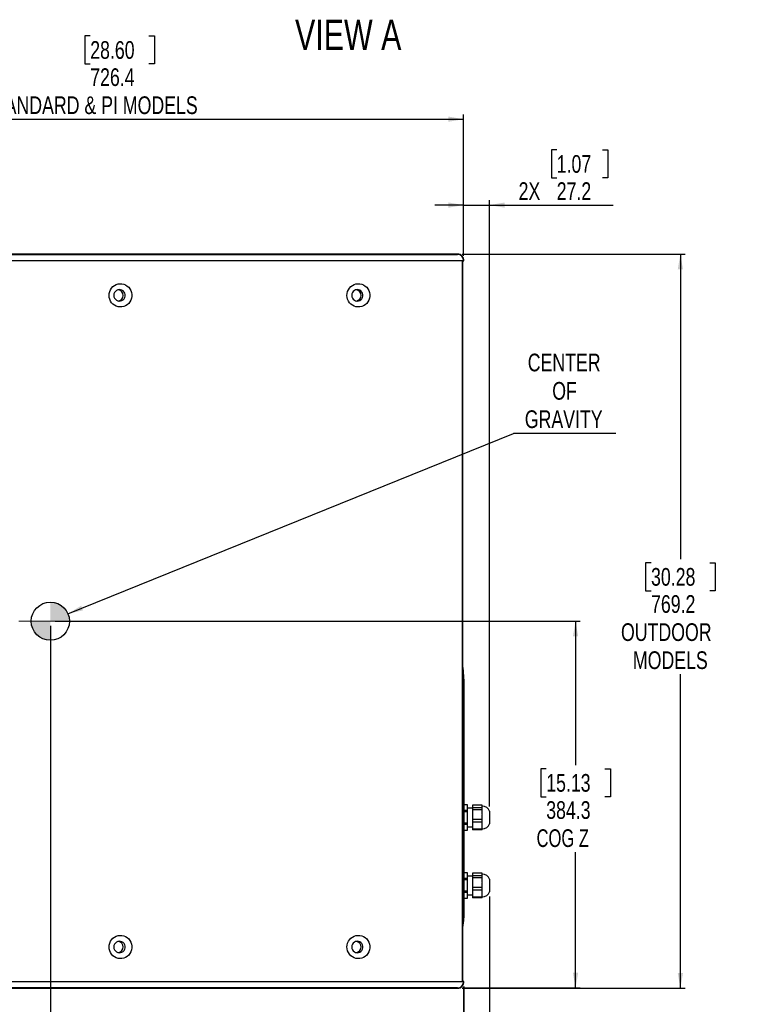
# Model space of a CAD drawing. Header units: millimetres. Extents: x 0 to 841, y 0 to 594.
# Tile 16 of 24: x 384 to 536, y 130 to 337. Entities that reach past the tile are written whole.
import ezdxf

# ---------------------------------------------------------------- set-up
doc = ezdxf.new("R2010")
doc.units = ezdxf.units.MM
doc.linetypes.add('CENTERX2', pattern=[20.32, 12.7, -2.54, 2.54, -2.54])
doc.linetypes.add('PHANTOM', pattern=[12.7, 6.35, -1.27, 1.27, -1.27, 1.27, -1.27])
doc.layers.add('SLD-0', color=7, linetype='Continuous')
doc.styles.add('SLDTEXTSTYLE0', font='TXT', dxfattribs={"width": 0.75})
doc.styles.add('SLDTEXTSTYLE3', font='TXT', dxfattribs={"width": 0.7})
doc.dimstyles.new('SLDDIMSTYLE0', dxfattribs={"dimtxt": 3.704167, "dimasz": 3.2, "dimexe": 0, "dimexo": 0.0625, "dimgap": 0.926042, "dimtad": 0, "dimtih": 1, "dimtoh": 1, "dimdec": 1, "dimlfac": 5, "dimrnd": 1e-09, "dimzin": 12, "dimdsep": 46, "dimtxsty": 'SLDTEXTSTYLE0', "dimsah": 1, "dimcen": 0.09, "dimadec": 0, "dimazin": 3, "dimtfac": 1, "dimtdec": 1, "dimtofl": 0, "dimtmove": 0, "dimatfit": 3, "dimfxl": 1, "dimfrac": 2, "dimtolj": 1, "dimtzin": 12, "dimarcsym": 0})
doc.dimstyles.new('SLDDIMSTYLE1', dxfattribs={"dimtxt": 0.18, "dimasz": 3.2, "dimexe": 0, "dimexo": 0.0625, "dimgap": 0, "dimtad": 0, "dimtih": 1, "dimtoh": 1, "dimdec": 0, "dimrnd": 1e-09, "dimzin": 0, "dimdsep": 46, "dimtxsty": 'Standard', "dimsah": 1, "dimcen": 0.09, "dimadec": 0, "dimazin": 0, "dimtfac": 3.2, "dimtdec": 0, "dimtofl": 0, "dimtmove": 0, "dimatfit": 3, "dimfxl": 1, "dimfrac": 2, "dimtolj": 1, "dimtzin": 0, "dimarcsym": 0})
doc.dimstyles.new('SLDDIMSTYLE2', dxfattribs={"dimtxt": 3.704167, "dimasz": 3.2, "dimexe": 0, "dimexo": 0.0625, "dimgap": 0.926042, "dimtad": 0, "dimtih": 1, "dimtoh": 1, "dimdec": 1, "dimlfac": 5, "dimrnd": 1e-09, "dimzin": 12, "dimdsep": 46, "dimtxsty": 'SLDTEXTSTYLE0', "dimsah": 1, "dimcen": 0.09, "dimadec": 0, "dimazin": 3, "dimtfac": 1, "dimtdec": 1, "dimtmove": 0, "dimatfit": 0, "dimfxl": 1, "dimfrac": 2, "dimtolj": 1, "dimtzin": 12, "dimarcsym": 0})
doc.dimstyles.new('SLDDIMSTYLE4', dxfattribs={"dimtxt": 3.704167, "dimasz": 3.2, "dimexe": 0, "dimexo": 0.0625, "dimgap": 0.926042, "dimtad": 0, "dimtih": 1, "dimtoh": 1, "dimdec": 1, "dimlfac": 5, "dimrnd": 1e-09, "dimzin": 4, "dimdsep": 46, "dimtxsty": 'SLDTEXTSTYLE0', "dimsah": 1, "dimcen": 0.09, "dimadec": 0, "dimazin": 1, "dimtfac": 1, "dimtdec": 1, "dimtofl": 0, "dimtmove": 0, "dimatfit": 3, "dimfxl": 1, "dimfrac": 2, "dimtolj": 1, "dimtzin": 12, "dimarcsym": 0})

# ---------------------------------------------------------------- blocks, each defined once
blk = doc.blocks.new('_D_16')
at = {"layer": 'SLD-0', "transparency": 16777216}
for p, q in [((476.92, 287.57), (523.62, 287.57)), ((522.62, 287.57), (522.62, 223.65)), ((516.47, 222.9), (515.34, 222.9)), ((515.34, 222.9), (515.34, 217.01)), ((528.78, 222.9), (529.9, 222.9)), ((529.9, 222.9), (529.9, 217.01)), ((515.34, 217.01), (516.47, 217.01)), ((529.9, 217.01), (528.78, 217.01)), ((522.62, 133.74), (522.62, 199.55)), ((476.92, 133.74), (523.62, 133.74))]:
    blk.add_line(p, q, dxfattribs=at)
for points in [[(522.62, 287.57), (522.07, 284.37), (523.17, 284.37)], [(522.62, 133.74), (523.17, 136.94), (522.07, 136.94)]]:
    blk.add_solid(points, dxfattribs=at)
at = {"layer": 'SLD-0', "transparency": 16777216, "char_height": 3.704, "attachment_point": 1, "style": 'SLDTEXTSTYLE0'}
for s, insert in [('30.28', (516.47, 221.79)), ('769.2', (516.47, 216.1)), ('OUTDOOR', (510.17, 210.21)), ('MODELS', (512.67, 204.33))]:
    blk.add_mtext(s, dxfattribs=dict(at, insert=insert))
blk = doc.blocks.new('_D_17')
at = {"layer": 'SLD-0', "transparency": 16777216}
for p, q in [((477.25, 134.13), (477.25, 84.5)), ((331.85, 132.74), (331.85, 84.5)), ((398.93, 102.96), (397.8, 102.96)), ((397.8, 102.96), (397.8, 97.08)), ((411.24, 102.96), (412.37, 102.96)), ((412.37, 102.96), (412.37, 97.08)), ((397.8, 97.08), (398.93, 97.08)), ((412.37, 97.08), (411.24, 97.08)), ((477.25, 85.5), (331.85, 85.5))]:
    blk.add_line(p, q, dxfattribs=at)
for points in [[(331.85, 85.5), (335.05, 84.95), (335.05, 86.05)], [(477.25, 85.5), (474.05, 86.05), (474.05, 84.95)]]:
    blk.add_solid(points, dxfattribs=at)
at = {"layer": 'SLD-0', "transparency": 16777216, "attachment_point": 1, "style": 'SLDTEXTSTYLE0'}
for s, insert, char_height in [('28.62', (398.93, 101.85), 3.704), ('727.0', (398.93, 96.16), 3.704), ('OUTDOOR MODELS', (382, 90.28), 3.7042)]:
    blk.add_mtext(s, dxfattribs=dict(at, insert=insert, char_height=char_height))
blk = doc.blocks.new('_D_18')
at = {"layer": 'SLD-0', "transparency": 16777216}
for p, q in [((482.62, 152.94), (482.62, 66.94)), ((331.24, 150.2), (331.24, 66.94)), ((398.93, 79.51), (397.8, 79.51)), ((397.8, 79.51), (397.8, 73.63)), ((411.24, 79.51), (412.37, 79.51)), ((412.37, 79.51), (412.37, 73.63)), ((397.8, 73.63), (398.93, 73.63)), ((412.37, 73.63), (411.24, 73.63)), ((331.24, 67.94), (482.62, 67.94))]:
    blk.add_line(p, q, dxfattribs=at)
for points in [[(331.24, 67.94), (334.44, 67.39), (334.44, 68.49)], [(482.62, 67.94), (479.42, 68.49), (479.42, 67.39)]]:
    blk.add_solid(points, dxfattribs=at)
at = {"layer": 'SLD-0', "transparency": 16777216, "char_height": 3.704, "attachment_point": 1, "style": 'SLDTEXTSTYLE0'}
for s, insert in [('29.80', (398.93, 78.4)), ('756.9', (398.93, 72.71))]:
    blk.add_mtext(s, dxfattribs=dict(at, insert=insert))
blk = doc.blocks.new('_D_19')
at = {"layer": 'SLD-0', "transparency": 16777216}
for p, q in [((390.58, 209.65), (390.58, 109)), ((477.19, 134.07), (477.19, 109)), ((429.81, 127.46), (428.69, 127.46)), ((428.69, 127.46), (428.69, 121.57)), ((442.13, 127.46), (443.25, 127.46)), ((443.25, 127.46), (443.25, 121.57)), ((428.69, 121.57), (429.81, 121.57)), ((443.25, 121.57), (442.13, 121.57)), ((477.19, 110), (390.58, 110))]:
    blk.add_line(p, q, dxfattribs=at)
for points in [[(390.58, 110), (393.78, 109.45), (393.78, 110.55)], [(477.19, 110), (473.99, 110.55), (473.99, 109.45)]]:
    blk.add_solid(points, dxfattribs=at)
at = {"layer": 'SLD-0', "transparency": 16777216, "char_height": 3.704, "attachment_point": 1}
for s, insert, style in [('17.05', (429.81, 126.35), 'SLDTEXTSTYLE0'), ('433.1', (429.81, 120.66), 'SLDTEXTSTYLE0'), ('COG Y', (428.2, 114.77), 'SLDTEXTSTYLE3')]:
    blk.add_mtext(s, dxfattribs=dict(at, insert=insert, style=style))
blk = doc.blocks.new('_D_20')
at = {"layer": 'SLD-0', "transparency": 16777216}
for p, q in [((391.58, 210.65), (501.65, 210.65)), ((500.65, 210.65), (500.65, 180.48)), ((494.5, 179.73), (493.37, 179.73)), ((493.37, 179.73), (493.37, 173.84)), ((506.81, 179.73), (507.94, 179.73)), ((507.94, 179.73), (507.94, 173.84)), ((493.37, 173.84), (494.5, 173.84)), ((507.94, 173.84), (506.81, 173.84)), ((500.65, 133.8), (500.65, 162.27)), ((476.92, 133.8), (501.65, 133.8))]:
    blk.add_line(p, q, dxfattribs=at)
for points in [[(500.65, 210.65), (500.1, 207.45), (501.2, 207.45)], [(500.65, 133.8), (501.2, 137), (500.1, 137)]]:
    blk.add_solid(points, dxfattribs=at)
at = {"layer": 'SLD-0', "transparency": 16777216, "char_height": 3.704, "attachment_point": 1}
for s, insert, style in [('15.13', (494.5, 178.62), 'SLDTEXTSTYLE0'), ('384.3', (494.5, 172.93), 'SLDTEXTSTYLE0'), ('COG Z', (492.48, 167.04), 'SLDTEXTSTYLE3')]:
    blk.add_mtext(s, dxfattribs=dict(at, insert=insert, style=style))
blk = doc.blocks.new('_D_21')
at = {"layer": 'SLD-0', "transparency": 16777216}
for p, q in [((398.93, 333.3), (397.8, 333.3)), ((397.8, 333.3), (397.8, 327.42)), ((411.24, 333.3), (412.37, 333.3)), ((412.37, 333.3), (412.37, 327.42)), ((397.8, 327.42), (398.93, 327.42)), ((412.37, 327.42), (411.24, 327.42)), ((331.91, 288.51), (331.91, 316.84)), ((331.91, 315.84), (477.19, 315.84)), ((477.19, 287.24), (477.19, 316.84))]:
    blk.add_line(p, q, dxfattribs=at)
for points in [[(331.91, 315.84), (335.11, 315.29), (335.11, 316.39)], [(477.19, 315.84), (473.99, 316.39), (473.99, 315.29)]]:
    blk.add_solid(points, dxfattribs=at)
at = {"layer": 'SLD-0', "transparency": 16777216, "attachment_point": 1, "style": 'SLDTEXTSTYLE0'}
for s, insert, char_height in [('28.60', (398.93, 332.19), 3.704), ('726.4', (398.93, 326.5), 3.704), ('STANDARD & PI MODELS', (376.25, 320.62), 3.7042)]:
    blk.add_mtext(s, dxfattribs=dict(at, insert=insert, char_height=char_height))
blk = doc.blocks.new('_D_22')
at = {"layer": 'SLD-0', "transparency": 16777216}
for p, q in [((496.7, 309.42), (495.58, 309.42)), ((495.58, 309.42), (495.58, 303.53)), ((506.28, 309.42), (507.41, 309.42)), ((507.41, 309.42), (507.41, 303.53)), ((495.58, 303.53), (496.7, 303.53)), ((507.41, 303.53), (506.28, 303.53)), ((477.19, 297.84), (471.19, 297.84)), ((477.19, 287.24), (477.19, 298.84)), ((477.19, 297.84), (482.62, 297.84)), ((482.62, 171.84), (482.62, 298.84)), ((482.62, 297.84), (508.53, 297.84))]:
    blk.add_line(p, q, dxfattribs=at)
for points in [[(477.19, 297.84), (473.99, 298.39), (473.99, 297.29)], [(482.62, 297.84), (485.82, 297.29), (485.82, 298.39)]]:
    blk.add_solid(points, dxfattribs=at)
at = {"layer": 'SLD-0', "transparency": 16777216, "char_height": 3.704, "attachment_point": 1, "style": 'SLDTEXTSTYLE0'}
for s, insert in [('1.07', (496.7, 308.31)), ('2X', (488.71, 302.62)), ('27.2', (496.7, 302.62))]:
    blk.add_mtext(s, dxfattribs=dict(at, insert=insert))
blk = doc.blocks.new('SW_NOTE_0_5')
at = {"layer": 'SLD-0', "color": 0}
blk.add_line((21.46, 0), (0, 0), dxfattribs=at)
at = {"layer": 'SLD-0', "color": 0, "char_height": 3.704, "attachment_point": 2, "style": 'SLDTEXTSTYLE0'}
for s, insert in [('CENTER', (10.63, 16.73)), ('OF', (10.71, 10.79)), ('GRAVITY', (10.53, 4.85))]:
    blk.add_mtext(s, dxfattribs=dict(at, insert=insert))
blk = doc.blocks.new('SW_DOWELSYMBOL_2')
at = {"linetype": 'Continuous', "lineweight": 18}
h = blk.add_hatch(color=0, dxfattribs=at)
edge = h.paths.add_edge_path(flags=0)
edge.add_arc((0, 0), 4, 0, 90)
edge.add_line((0, 4), (0, 0))
edge.add_line((0, 0), (4, 0))
h = blk.add_hatch(color=0, dxfattribs=at)
edge = h.paths.add_edge_path(flags=0)
edge.add_arc((0, 0), 4, 180, 270)
edge.add_line((0, -4), (0, 0))
edge.add_line((0, 0), (-4, 0))
at = {"layer": 'SLD-0', "color": 0}
blk.add_circle((0, 0), 4, dxfattribs=at)

msp = doc.modelspace()

# ---------------------------------------------------------------- linework, layer by layer
at = {"color": 7, "linetype": 'Continuous', "lineweight": 25}
for p, q in [((335.688384, 287.505679), (475.920961, 287.505679)), ((335.834148, 286.235679), (477.190961, 286.235679)), ((476.936961, 135.065039), (476.936961, 286.235679)), ((477.241722, 198.512316), (477.240102, 198.274038)), ((477.236801, 197.752255), (477.236622, 197.620159)), ((477.236622, 197.620159), (477.236622, 180.993319)), ((477.241761, 180.032571), (477.241761, 178.503524)), ((477.236622, 177.542776), (477.236622, 150.301276)), ((478.008841, 172.171946), (477.236622, 172.171946)), ((478.008841, 172.165341), (477.236622, 172.165341)), ((478.008841, 172.165341), (478.008841, 172.171946)), ((478.008841, 170.997593), (478.008841, 172.165341)), ((479.024841, 171.486146), (478.008841, 171.486146)), ((481.107641, 172.076598), (479.024841, 172.076598)), ((479.024841, 172.076598), (479.024841, 171.532629)), ((481.107641, 171.532629), (479.024841, 171.532629)), ((479.024841, 171.532629), (479.024841, 171.090596)), ((481.107641, 171.825101), (481.107641, 172.076598)), ((481.107641, 171.532629), (481.107641, 171.784126)), ((481.107641, 171.090596), (481.107641, 171.532629)), ((478.008841, 170.997593), (477.236622, 170.997593)), ((478.008841, 170.672694), (477.236622, 170.672694)), ((478.008841, 170.672694), (478.008841, 170.997593)), ((478.008841, 168.337198), (478.008841, 170.672694)), ((481.107641, 171.090596), (479.024841, 171.090596)), ((479.024841, 171.090596), (479.024841, 169.106991)), ((481.107641, 170.172592), (481.107641, 171.090596)), ((481.107641, 169.106991), (481.107641, 170.024995)), ((482.621481, 170.835906), (482.621481, 170.786888)), ((482.621481, 170.786888), (482.621481, 168.173986)), ((478.008841, 168.337198), (477.236622, 168.337198)), ((478.008841, 168.012299), (477.236622, 168.012299)), ((478.008841, 168.012299), (478.008841, 168.337198)), ((478.008841, 166.844551), (478.008841, 168.012299)), ((478.008841, 167.523746), (479.024841, 167.523746)), ((481.107641, 169.106991), (479.024841, 169.106991)), ((479.024841, 169.106991), (479.024841, 168.506869)), ((481.107641, 168.506869), (479.024841, 168.506869)), ((479.024841, 168.506869), (479.024841, 167.08266)), ((481.107641, 168.506869), (481.107641, 169.106991)), ((481.107641, 167.852437), (481.107641, 168.506869)), ((481.107641, 167.08266), (481.107641, 167.745815)), ((477.236622, 166.844551), (478.008841, 166.844551)), ((477.236622, 166.837946), (478.008841, 166.837946)), ((478.008841, 166.844551), (478.008841, 166.837946)), ((481.107641, 167.08266), (479.024841, 167.08266)), ((479.024841, 167.08266), (479.024841, 166.933293)), ((481.107641, 166.933293), (479.024841, 166.933293)), ((481.107641, 166.933293), (481.107641, 167.08266)), ((478.008841, 157.937786), (477.236622, 157.937786)), ((478.008841, 157.931181), (477.236622, 157.931181)), ((478.008841, 157.931181), (478.008841, 157.937786)), ((478.008841, 156.763433), (478.008841, 157.931181)), ((479.024841, 157.251986), (478.008841, 157.251986)), ((481.107641, 157.842438), (479.024841, 157.842438)), ((479.024841, 157.842438), (479.024841, 157.298469)), ((481.107641, 157.298469), (479.024841, 157.298469)), ((479.024841, 157.298469), (479.024841, 156.856436)), ((481.107641, 156.856436), (479.024841, 156.856436)), ((479.024841, 156.856436), (479.024841, 154.872831)), ((481.107641, 157.590941), (481.107641, 157.842438)), ((481.107641, 157.298469), (481.107641, 157.549966)), ((481.107641, 156.856436), (481.107641, 157.298469)), ((481.107641, 155.938432), (481.107641, 156.856436)), ((478.008841, 156.763433), (477.236622, 156.763433)), ((478.008841, 156.438534), (477.236622, 156.438534)), ((478.008841, 156.438534), (478.008841, 156.763433)), ((478.008841, 154.103038), (478.008841, 156.438534)), ((481.107641, 154.872831), (479.024841, 154.872831)), ((479.024841, 154.872831), (479.024841, 154.272709)), ((481.107641, 154.872831), (481.107641, 155.790835)), ((481.107641, 154.272709), (481.107641, 154.872831)), ((482.621481, 156.601746), (482.621481, 156.552728)), ((482.621481, 156.552728), (482.621481, 153.939826)), ((478.008841, 154.103038), (477.236622, 154.103038)), ((478.008841, 153.778139), (477.236622, 153.778139)), ((478.008841, 153.778139), (478.008841, 154.103038)), ((478.008841, 152.610391), (478.008841, 153.778139)), ((478.008841, 153.289586), (479.024841, 153.289586)), ((481.107641, 154.272709), (479.024841, 154.272709)), ((479.024841, 154.272709), (479.024841, 152.8485)), ((481.107641, 152.8485), (479.024841, 152.8485)), ((479.024841, 152.8485), (479.024841, 152.699133)), ((481.107641, 152.699133), (479.024841, 152.699133)), ((481.107641, 153.618277), (481.107641, 154.272709)), ((481.107641, 152.8485), (481.107641, 153.511655)), ((481.107641, 152.699133), (481.107641, 152.8485)), ((477.236622, 152.610391), (478.008841, 152.610391)), ((477.236622, 152.603786), (478.008841, 152.603786)), ((478.008841, 152.610391), (478.008841, 152.603786)), ((477.190961, 135.065039), (335.834148, 135.065039)), ((475.920961, 133.795039), (335.688384, 133.795039))]:
    msp.add_line(p, q, dxfattribs=at)
at = {"color": 8, "linetype": 'PHANTOM', "lineweight": 18}
for p, q in [((481.107641, 171.823921), (481.107641, 171.804614)), ((481.107641, 171.804614), (481.107641, 171.782967)), ((481.107641, 170.172252), (481.107641, 170.098794)), ((481.107641, 170.098794), (481.107641, 170.024731)), ((481.107641, 167.853278), (481.107641, 167.799126)), ((481.107641, 167.799126), (481.107641, 167.74671)), ((481.107641, 157.589761), (481.107641, 157.570454)), ((481.107641, 157.570454), (481.107641, 157.548807)), ((481.107641, 155.938092), (481.107641, 155.864634)), ((481.107641, 155.864634), (481.107641, 155.790571)), ((481.107641, 153.619118), (481.107641, 153.564966)), ((481.107641, 153.564966), (481.107641, 153.51255))]:
    msp.add_line(p, q, dxfattribs=at)
at = {"color": 7, "linetype": 'Continuous', "lineweight": 25, "flags": 128}
for points in [[(402.87016, 278.920479), (402.904702, 279.332571), (403.007332, 279.732807), (403.175099, 280.109675), (403.403175, 280.452331), (403.685001, 280.750919), (404.012468, 280.996848), (404.376155, 281.183044), (404.7656, 281.30415), (405.169599, 281.356682), (405.576531, 281.339129), (405.974687, 281.251996), (406.352615, 281.09779), (406.699441, 280.880946), (407.005189, 280.607703), (407.261062, 280.285922), (407.459699, 279.924859), (407.595386, 279.534903), (407.66422, 279.12727), (407.66422, 278.713689), (407.595386, 278.306056), (407.459699, 277.916099), (407.261062, 277.555037), (407.005189, 277.233256), (406.699441, 276.960013), (406.352615, 276.743169), (405.974687, 276.588962), (405.576531, 276.501829), (405.169599, 276.484276), (404.7656, 276.536809), (404.376155, 276.657915), (404.012468, 276.844111), (403.685001, 277.09004), (403.403175, 277.388628), (403.175099, 277.731284), (403.007332, 278.108151), (402.904702, 278.508388), (402.87016, 278.920479)], [(452.738304, 278.920479), (452.772845, 279.332571), (452.875476, 279.732807), (453.043242, 280.109675), (453.271319, 280.452331), (453.553144, 280.750919), (453.880611, 280.996848), (454.244298, 281.183044), (454.633743, 281.30415), (455.037743, 281.356682), (455.444674, 281.339129), (455.842831, 281.251996), (456.220758, 281.09779), (456.567585, 280.880946), (456.873332, 280.607703), (457.129205, 280.285922), (457.327842, 279.924859), (457.46353, 279.534903), (457.532364, 279.12727), (457.532364, 278.713689), (457.46353, 278.306056), (457.327842, 277.916099), (457.129205, 277.555037), (456.873332, 277.233256), (456.567585, 276.960013), (456.220758, 276.743169), (455.842831, 276.588962), (455.444674, 276.501829), (455.037743, 276.484276), (454.633743, 276.536809), (454.244298, 276.657915), (453.880611, 276.844111), (453.553144, 277.09004), (453.271319, 277.388628), (453.043242, 277.731284), (452.875476, 278.108151), (452.772845, 278.508388), (452.738304, 278.920479)], [(403.875609, 278.920479), (403.912702, 278.62233), (404.02165, 278.342915), (404.195607, 278.09979), (404.423643, 277.908231), (404.691429, 277.780277), (404.982141, 277.723965), (405.27751, 277.742835), (405.558979, 277.8357), (405.80886, 277.996726), (406.011454, 278.215795), (406.154031, 278.479142), (406.227632, 278.77022), (406.227632, 279.070739), (406.154031, 279.361817), (406.011454, 279.625163), (405.80886, 279.844232), (405.558979, 280.005258), (405.27751, 280.098124), (404.982141, 280.116994), (404.691429, 280.060682), (404.423643, 279.932727), (404.195607, 279.741169), (404.02165, 279.498044), (403.912702, 279.218629), (403.875609, 278.920479)], [(453.743752, 278.920479), (453.780845, 278.62233), (453.889793, 278.342915), (454.06375, 278.09979), (454.291786, 277.908231), (454.559573, 277.780277), (454.850284, 277.723965), (455.145654, 277.742835), (455.427122, 277.8357), (455.677004, 277.996726), (455.879598, 278.215795), (456.022175, 278.479142), (456.095775, 278.77022), (456.095775, 279.070739), (456.022175, 279.361817), (455.879598, 279.625163), (455.677004, 279.844232), (455.427122, 280.005258), (455.145654, 280.098124), (454.850284, 280.116994), (454.559573, 280.060682), (454.291786, 279.932727), (454.06375, 279.741169), (453.889793, 279.498044), (453.780845, 279.218629), (453.743752, 278.920479)], [(402.87016, 142.380239), (402.904702, 142.792331), (403.007332, 143.192567), (403.175099, 143.569435), (403.403175, 143.912091), (403.685001, 144.210679), (404.012468, 144.456608), (404.376155, 144.642804), (404.7656, 144.76391), (405.169599, 144.816442), (405.576531, 144.798889), (405.974687, 144.711756), (406.352615, 144.55755), (406.699441, 144.340706), (407.005189, 144.067463), (407.261062, 143.745682), (407.459699, 143.384619), (407.595386, 142.994663), (407.66422, 142.58703), (407.66422, 142.173449), (407.595386, 141.765816), (407.459699, 141.375859), (407.261062, 141.014797), (407.005189, 140.693016), (406.699441, 140.419773), (406.352615, 140.202929), (405.974687, 140.048722), (405.576531, 139.961589), (405.169599, 139.944036), (404.7656, 139.996569), (404.376155, 140.117675), (404.012468, 140.303871), (403.685001, 140.5498), (403.403175, 140.848388), (403.175099, 141.191044), (403.007332, 141.567911), (402.904702, 141.968148), (402.87016, 142.380239)], [(452.738304, 142.380239), (452.772845, 142.792331), (452.875476, 143.192567), (453.043242, 143.569435), (453.271319, 143.912091), (453.553144, 144.210679), (453.880611, 144.456608), (454.244298, 144.642804), (454.633743, 144.76391), (455.037743, 144.816442), (455.444674, 144.798889), (455.842831, 144.711756), (456.220758, 144.55755), (456.567585, 144.340706), (456.873332, 144.067463), (457.129205, 143.745682), (457.327842, 143.384619), (457.46353, 142.994663), (457.532364, 142.58703), (457.532364, 142.173449), (457.46353, 141.765816), (457.327842, 141.375859), (457.129205, 141.014797), (456.873332, 140.693016), (456.567585, 140.419773), (456.220758, 140.202929), (455.842831, 140.048722), (455.444674, 139.961589), (455.037743, 139.944036), (454.633743, 139.996569), (454.244298, 140.117675), (453.880611, 140.303871), (453.553144, 140.5498), (453.271319, 140.848388), (453.043242, 141.191044), (452.875476, 141.567911), (452.772845, 141.968148), (452.738304, 142.380239)], [(403.875609, 142.380239), (403.912702, 142.08209), (404.02165, 141.802675), (404.195607, 141.55955), (404.423643, 141.367991), (404.691429, 141.240037), (404.982141, 141.183725), (405.27751, 141.202595), (405.558979, 141.29546), (405.80886, 141.456486), (406.011454, 141.675555), (406.154031, 141.938902), (406.227632, 142.22998), (406.227632, 142.530499), (406.154031, 142.821577), (406.011454, 143.084923), (405.80886, 143.303992), (405.558979, 143.465018), (405.27751, 143.557884), (404.982141, 143.576754), (404.691429, 143.520442), (404.423643, 143.392487), (404.195607, 143.200929), (404.02165, 142.957804), (403.912702, 142.678389), (403.875609, 142.380239)], [(453.743752, 142.380239), (453.780845, 142.08209), (453.889793, 141.802675), (454.06375, 141.55955), (454.291786, 141.367991), (454.559573, 141.240037), (454.850284, 141.183725), (455.145654, 141.202595), (455.427122, 141.29546), (455.677004, 141.456486), (455.879598, 141.675555), (456.022175, 141.938902), (456.095775, 142.22998), (456.095775, 142.530499), (456.022175, 142.821577), (455.879598, 143.084923), (455.677004, 143.303992), (455.427122, 143.465018), (455.145654, 143.557884), (454.850284, 143.576754), (454.559573, 143.520442), (454.291786, 143.392487), (454.06375, 143.200929), (453.889793, 142.957804), (453.780845, 142.678389), (453.743752, 142.380239)]]:
    msp.add_lwpolyline(points, dxfattribs=at)
at = {"color": 7, "linetype": 'Continuous', "lineweight": 25}
for centre, radius, start, end in [((475.920961, 286.235679), 1.27, 0, 90), ((404.629026, 278.920479), 1.201371, 280.65626424, 79.34373608), ((454.497169, 278.920479), 1.201371, 280.65629202, 79.3437074), ((481.107641, 170.279792), 1.612753, 20.1709526, 90), ((481.107641, 168.730099), 1.612753, 270, 339.8290474), ((481.107641, 156.045632), 1.612753, 20.1709526, 90), ((481.107641, 154.495939), 1.612753, 270, 339.8290474), ((404.629026, 142.380239), 1.201371, 280.65627415, 79.34372584), ((454.497169, 142.380239), 1.201371, 280.65627413, 79.34372587), ((475.920961, 135.065039), 1.27, 270, 0)]:
    msp.add_arc(centre, radius, start, end, dxfattribs=at)
for points, knots in [([(477.241722, 198.520503), (477.240864, 198.622847), (477.239199, 198.821491), (477.229379, 199.104667), (477.210725, 199.494534), (477.184438, 199.869373), (477.150733, 200.23902), (477.12517, 200.484988), (477.095115, 200.740799), (477.057978, 201.014989), (477.010067, 201.329786), (476.962766, 201.568236), (476.936608, 201.700101)], [0, 0, 0, 0, 0.0955646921, 0.1854855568, 0.2725170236, 0.4751161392, 0.5525261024, 0.6311546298, 0.711789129, 0.7960082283, 0.8871908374, 1, 1, 1, 1]), ([(477.241722, 198.512316), (477.241015, 198.400936), (477.2396, 198.178176), (477.236792, 197.850157), (477.236655, 197.66419), (477.236622, 197.620159)], [0, 0, 0, 0, 0.4328624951, 0.8657210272, 1, 1, 1, 1]), ([(477.241723, 198.512316), (477.241724, 198.513685), (477.241726, 198.515396), (477.241725, 198.517442), (477.241725, 198.518804), (477.241723, 198.519824), (477.241722, 198.520503)], [0, 0, 0, 0, 0.4999943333, 0.624995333, 0.7499963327, 1, 1, 1, 1]), ([(477.236622, 180.993319), (477.237008, 180.85084), (477.237781, 180.565883), (477.241605, 180.239409), (477.24172, 180.086514), (477.241761, 180.032571)], [0, 0, 0, 0, 0.3929091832, 0.785814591, 1, 1, 1, 1]), ([(477.241761, 178.503524), (477.241394, 178.399582), (477.240661, 178.191698), (477.237011, 177.839488), (477.236724, 177.620156), (477.236622, 177.542776)], [0, 0, 0, 0, 0.3929119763, 0.7858205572, 1, 1, 1, 1]), ([(477.241016, 149.49097), (477.237405, 149.32438), (477.230386, 149.000632), (477.204039, 148.53787), (477.175144, 148.15736), (477.146248, 147.84937), (477.120983, 147.611323), (477.091364, 147.363484), (477.054891, 147.097565), (477.007946, 146.792144), (476.962005, 146.5611), (476.936608, 146.433378)], [0, 0, 0, 0, 0.1638863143, 0.3184942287, 0.4721434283, 0.549830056, 0.6288094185, 0.709875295, 0.7946277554, 0.8864690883, 1, 1, 1, 1]), ([(477.236622, 150.301276), (477.237069, 150.157328), (477.23791, 149.886351), (477.240086, 149.65616), (477.241107, 149.548251)], [0, 0, 0, 0, 0.5312204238, 1, 1, 1, 1]), ([(477.241016, 149.49097), (477.24106, 149.495648), (477.241125, 149.502665), (477.24117, 149.512131), (477.24119, 149.519267), (477.241193, 149.526444), (477.241181, 149.533666), (477.241154, 149.540931), (477.241123, 149.545811), (477.241107, 149.548251)], [0, 0, 0, 0, 0.2498632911, 0.3747924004, 0.4997215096, 0.6246506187, 0.7495797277, 0.874786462, 1, 1, 1, 1])]:
    msp.add_open_spline(points, degree=3, knots=knots, dxfattribs=at)
at = {"color": 8, "linetype": 'PHANTOM', "lineweight": 18}
for points, knots in [([(476.93669, 200.630416), (476.966234, 200.563724), (477.020017, 200.442317), (477.072783, 200.210905), (477.113397, 199.994594), (477.145812, 199.778881), (477.188739, 199.43695), (477.217309, 199.109157), (477.233779, 198.812474), (477.240184, 198.658832), (477.241203, 198.56183), (477.241723, 198.512316)], [0, 0, 0, 0, 0.1294231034, 0.2356059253, 0.3344203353, 0.4296844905, 0.5230580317, 0.7827074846, 0.852431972, 0.9246745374, 1, 1, 1, 1]), ([(477.241107, 149.548251), (477.237617, 149.438914), (477.230831, 149.226365), (477.204433, 148.874717), (477.175324, 148.587883), (477.146142, 148.359036), (477.120627, 148.186648), (477.090706, 148.013146), (477.053925, 147.839433), (477.006955, 147.654664), (476.961568, 147.556741), (476.936689, 147.503063)], [0, 0, 0, 0, 0.1646522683, 0.3200837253, 0.4743734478, 0.5523140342, 0.6314956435, 0.7126963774, 0.7974563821, 0.8889732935, 1, 1, 1, 1])]:
    msp.add_open_spline(points, degree=3, knots=knots, dxfattribs=at)
at = {"layer": 'SLD-0'}
for p, q in [((475.920961, 287.565679), (331.854034, 287.565679)), ((476.996961, 286.175679), (477.249607, 286.175679)), ((476.996961, 135.125039), (476.996961, 286.175679)), ((477.249607, 135.125039), (476.996961, 135.125039)), ((331.854034, 133.735039), (475.920961, 133.735039))]:
    msp.add_line(p, q, dxfattribs=at)
at = {"layer": 'SLD-0', "linetype": 'CENTERX2', "lineweight": 18}
msp.add_line((477.920961, 210.650359), (333.688384, 210.650359), dxfattribs=at)
at = {"layer": 'SLD-0'}
msp.add_circle((390.576961, 210.650359), 4, dxfattribs=at)
for centre, start, end in [((475.920961, 286.235679), 357.41435045, 90), ((475.920961, 135.065039), 270, 2.58564955)]:
    msp.add_arc(centre, 1.33, start, end, dxfattribs=at)

# ---------------------------------------------------------------- block references
for name, p in [('SW_NOTE_0_5', (487.635386, 249.977966)), ('SW_DOWELSYMBOL_2', (390.576961, 210.650359))]:
    msp.add_blockref(name, p, dxfattribs=at)

# ---------------------------------------------------------------- texts
at = {"layer": 'SLD-0', "insert": (453.002569, 336.687224), "char_height": 6.35, "attachment_point": 2, "style": 'SLDTEXTSTYLE0'}
msp.add_mtext('VIEW A', dxfattribs=at)

# ---------------------------------------------------------------- dimensions: what is measured, and where the dimension line sits
at = {"layer": 'SLD-0'}
for base, p1, p2, text, dimstyle, picture, middle in [((477.190961, 324.948344), (331.914034, 287.505679), (477.190961, 286.235679), '<>\\PSTANDARD & PI MODELS', 'SLDDIMSTYLE0', '_D_21', (405.086894, 324.948344)), ((482.621481, 304.005589), (477.190961, 286.235679), (482.621481, 170.835906), '2X<>', 'SLDDIMSTYLE2', '_D_22', (498.621481, 304.005589)), ((390.576961, 119.103043), (477.190961, 135.065039), (390.576961, 210.650359), '<> \\PCOG Y', 'SLDDIMSTYLE0', '_D_19', (436.653898, 119.103043)), ((331.854034, 94.609852), (477.249607, 135.125039), (331.854034, 133.735039), '<>\\POUTDOOR MODELS', 'SLDDIMSTYLE4', '_D_17', (405.086894, 94.609852))]:
    dim = msp.add_linear_dim(base=base, p1=p1, p2=p2, text=text, dimstyle=dimstyle, dxfattribs=at)
    dim.commit()
    dim.dimension.update_dxf_attribs({"geometry": picture, "text_midpoint": middle, "dimtype": 160})
for base, p1, p2, text, picture, middle in [((522.621481, 133.735039), (475.920961, 287.565679), (475.920961, 133.735039), '<>\\POUTDOOR\\PMODELS', '_D_16', (522.621481, 211.599565)), ((500.652013, 133.795039), (390.576961, 210.650359), (475.920961, 133.795039), '<>\\PCOG Z', '_D_20', (500.652013, 171.374786))]:
    dim = msp.add_linear_dim(base=base, p1=p1, p2=p2, angle=90, text=text, dimstyle='SLDDIMSTYLE0', dxfattribs=at)
    dim.commit()
    dim.dimension.update_dxf_attribs({"geometry": picture, "text_midpoint": middle, "dimtype": 160})
dim = msp.add_linear_dim(base=(482.621481, 74.101679), p1=(331.242835, 151.198986), p2=(482.621481, 153.939826), dimstyle='SLDDIMSTYLE0', dxfattribs=at)
dim.commit()
dim.dimension.update_dxf_attribs({"geometry": '_D_18', "text_midpoint": (405.086894, 74.101679), "dimtype": 160})

# ---------------------------------------------------------------- leaders
msp.add_leader([(394.263065, 212.203626), (487.635386, 249.977966)], dimstyle='SLDDIMSTYLE1', dxfattribs=at)

doc.saveas('drawing.dxf')
